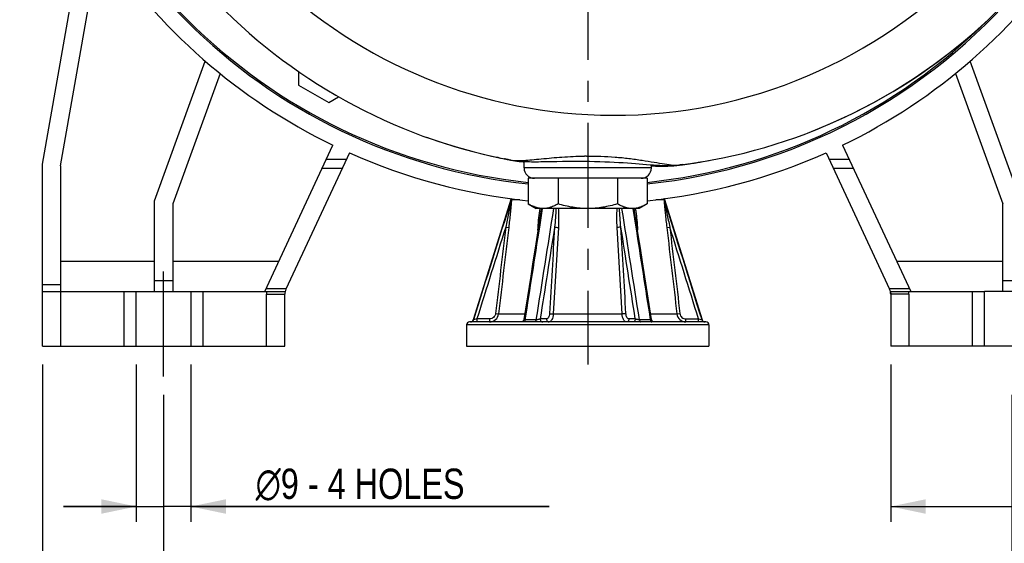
# Model space of a CAD drawing. Header units: millimetres. Extents: x 0 to 841, y 0 to 594.
# Tile 9 of 15: x 591 to 754, y 202 to 288. Entities that reach past the tile are written whole.
import ezdxf

# ---------------------------------------------------------------- set-up
doc = ezdxf.new("R2010")
doc.units = ezdxf.units.MM
doc.header["$LTSCALE"] = 46.2
doc.linetypes.add('CENTER', pattern=[0.6, 0.375, -0.075, 0.075, -0.075])
doc.layers.get('0').update_dxf_attribs({"linetype": 'CONTINUOUS'})
for name, color, linetype in [('ASSI', 7, 'CONTINUOUS'), ('GEOM', 7, 'CONTINUOUS'), ('QUOTE', 7, 'CONTINUOUS')]:
    doc.layers.add(name, color=color, linetype=linetype)
doc.styles.get("Standard").update_dxf_attribs({"font": 'txt', "width": 0.8})
doc.styles.add('TEXTSTYLE_1', font='gdt', dxfattribs={"width": 0.8})
doc.dimstyles.new('DIMSTYLE_1', dxfattribs={"dimtxt": 5, "dimasz": 5.8, "dimexe": 1.25, "dimexo": 1.5, "dimtad": 1, "dimdec": 3, "dimdsep": 46, "dimtxsty": 'STANDARD', "dimblk": '_FILLED', "dimblk1": '_FILLED', "dimblk2": '_FILLED', "dimcen": 0.09, "dimadec": 3, "dimazin": 2, "dimtp": 0.2, "dimtm": 0.2, "dimtfac": 1, "dimtdec": 3, "dimtofl": 0, "dimtmove": 0, "dimatfit": 3, "dimldrblk": '_FILLED', "dimfxl": 1, "dimtolj": 1, "dimarcsym": 0})
doc.dimstyles.new('DIMSTYLE_2', dxfattribs={"dimtxt": 5, "dimasz": 5.8, "dimexe": 1.25, "dimexo": 1.5, "dimtad": 1, "dimdec": 3, "dimdsep": 46, "dimtxsty": 'STANDARD', "dimblk": '_FILLED', "dimblk1": '_FILLED', "dimblk2": '_FILLED', "dimcen": 0.09, "dimadec": 3, "dimazin": 2, "dimtp": 0.3, "dimtm": 0.3, "dimtfac": 1, "dimtdec": 3, "dimtofl": 0, "dimtmove": 0, "dimatfit": 3, "dimldrblk": '_FILLED', "dimfxl": 1, "dimtolj": 1, "dimarcsym": 0})
doc.dimstyles.new('DIMSTYLE_3', dxfattribs={"dimtxt": 5, "dimasz": 5.8, "dimexe": 1.25, "dimexo": 1.5, "dimtad": 1, "dimdec": 3, "dimdsep": 46, "dimtxsty": 'STANDARD', "dimblk": '_FILLED', "dimblk1": '_FILLED', "dimblk2": '_FILLED', "dimcen": 0.09, "dimadec": 3, "dimazin": 2, "dimtp": 0.5, "dimtm": 0.5, "dimtfac": 1, "dimtdec": 3, "dimtofl": 0, "dimtmove": 0, "dimatfit": 3, "dimldrblk": '_FILLED', "dimfxl": 1, "dimtolj": 1, "dimarcsym": 0})

# ---------------------------------------------------------------- blocks, each defined once
blk = doc.blocks.new('_FILLED')
at = {"color": 0, "linetype": 'BYBLOCK'}
blk.add_solid([(0, 0), (-1, 0.207), (-1, -0.207)], dxfattribs=at)
blk = doc.blocks.new('*D0')
at = {"layer": 'QUOTE', "color": 2, "linetype": 'CONTINUOUS'}
for p, q in [((610.71, 231.06), (610.71, 205.13)), ((619.71, 231.06), (619.71, 205.13)), ((610.71, 207.63), (598.71, 207.63)), ((598.71, 207.63), (615.21, 207.63)), ((678.86, 207.63), (615.21, 207.63)), ((619.71, 207.63), (678.86, 207.63))]:
    blk.add_line(p, q, dxfattribs=at)
at = {"layer": 'QUOTE', "color": 2, "linetype": 'CONTINUOUS', "xscale": 5.8, "yscale": 5.8, "zscale": 5.8}
blk.add_blockref('_FILLED', (610.71, 207.63), dxfattribs=at)
at = {"layer": 'QUOTE', "color": 2, "linetype": 'CONTINUOUS', "xscale": 5.8, "yscale": 5.8, "zscale": 5.8, "rotation": 180}
blk.add_blockref('_FILLED', (619.71, 207.63), dxfattribs=at)
at = {"layer": 'QUOTE', "color": 2, "linetype": 'CONTINUOUS', "insert": (630.41, 213.88), "char_height": 5, "width": 72.6786, "attachment_point": 1, "line_spacing_factor": 0.9, "style": 'TEXTSTYLE_1'}
blk.add_mtext('{\\Fgdt;n}\\Ftxt;9 - 4 HOLES', dxfattribs=at)
blk = doc.blocks.new('*D1')
at = {"layer": 'QUOTE', "color": 2, "linetype": 'CONTINUOUS'}
for p, q in [((735.21, 231.06), (735.21, 205.13)), ((775.21, 231.06), (775.21, 205.13)), ((735.21, 207.63), (755.21, 207.63)), ((775.21, 207.63), (755.21, 207.63)), ((755.21, 207.63), (790.06, 207.63))]:
    blk.add_line(p, q, dxfattribs=at)
at = {"layer": 'QUOTE', "color": 2, "linetype": 'CONTINUOUS', "xscale": 5.8, "yscale": 5.8, "zscale": 5.8, "rotation": 180}
blk.add_blockref('_FILLED', (735.21, 207.63), dxfattribs=at)
at = {"layer": 'QUOTE', "color": 2, "linetype": 'CONTINUOUS', "xscale": 5.8, "yscale": 5.8, "zscale": 5.8}
blk.add_blockref('_FILLED', (775.21, 207.63), dxfattribs=at)
at = {"layer": 'QUOTE', "color": 2, "linetype": 'CONTINUOUS', "insert": (782.21, 213.88), "char_height": 5, "width": 11.7857, "attachment_point": 1, "line_spacing_factor": 0.9}
blk.add_mtext('40', dxfattribs=at)
blk = doc.blocks.new('*D2')
at = {"layer": 'QUOTE', "color": 2, "linetype": 'CONTINUOUS'}
for p, q in [((595.21, 231.06), (595.21, 175.98)), ((775.21, 231.06), (775.21, 175.98)), ((595.21, 178.48), (685.21, 178.48)), ((775.21, 178.48), (685.21, 178.48))]:
    blk.add_line(p, q, dxfattribs=at)
at = {"layer": 'QUOTE', "color": 2, "linetype": 'CONTINUOUS', "xscale": 5.8, "yscale": 5.8, "zscale": 5.8, "rotation": 180}
blk.add_blockref('_FILLED', (595.21, 178.48), dxfattribs=at)
at = {"layer": 'QUOTE', "color": 2, "linetype": 'CONTINUOUS', "xscale": 5.8, "yscale": 5.8, "zscale": 5.8}
blk.add_blockref('_FILLED', (775.21, 178.48), dxfattribs=at)
at = {"layer": 'QUOTE', "color": 2, "linetype": 'CONTINUOUS', "insert": (685.21, 184.73), "char_height": 5, "width": 16.0714, "attachment_point": 2, "line_spacing_factor": 0.9}
blk.add_mtext('180', dxfattribs=at)
blk = doc.blocks.new('*D3')
at = {"layer": 'QUOTE', "color": 2, "linetype": 'CONTINUOUS'}
for p, q in [((615.21, 226.06), (615.21, 191.02)), ((755.21, 226.06), (755.21, 191.02)), ((615.21, 193.52), (685.21, 193.52)), ((755.21, 193.52), (685.21, 193.52))]:
    blk.add_line(p, q, dxfattribs=at)
at = {"layer": 'QUOTE', "color": 2, "linetype": 'CONTINUOUS', "xscale": 5.8, "yscale": 5.8, "zscale": 5.8, "rotation": 180}
blk.add_blockref('_FILLED', (615.21, 193.52), dxfattribs=at)
at = {"layer": 'QUOTE', "color": 2, "linetype": 'CONTINUOUS', "xscale": 5.8, "yscale": 5.8, "zscale": 5.8}
blk.add_blockref('_FILLED', (755.21, 193.52), dxfattribs=at)
at = {"layer": 'QUOTE', "color": 2, "linetype": 'CONTINUOUS', "insert": (685.21, 199.77), "char_height": 5, "width": 16.0714, "attachment_point": 2, "line_spacing_factor": 0.9}
blk.add_mtext('140', dxfattribs=at)

msp = doc.modelspace()

# ---------------------------------------------------------------- linework, layer by layer
at = {"layer": 'ASSI', "color": 2, "linetype": 'CENTER'}
for p, q in [((685.2134, 354.0623), (685.2134, 231.0468)), ((615.2134, 229.0623), (615.2134, 248.0623))]:
    msp.add_line(p, q, dxfattribs=at)
at = {"layer": 'ASSI', "color": 7, "linetype": 'CONTINUOUS'}
for p, q in [((674.7134, 263.4623), (674.7134, 264.5248)), ((695.7134, 263.4623), (695.7134, 263.9833)), ((675.3984, 261.7623), (675.3984, 257.5215)), ((680.3059, 261.7623), (680.3059, 257.5215)), ((690.1209, 261.7623), (690.1209, 257.5215)), ((695.0283, 261.7623), (695.0283, 257.5215)), ((675.3984, 257.5215), (676.7134, 256.7623)), ((693.7134, 256.7623), (676.7134, 256.7623)), ((695.0283, 257.5215), (693.7134, 256.7623)), ((610.7134, 243.0623), (619.7134, 243.0623)), ((759.7134, 243.0623), (750.7134, 243.0623)), ((665.2134, 237.5623), (665.2134, 234.0623)), ((705.2134, 237.5623), (705.2134, 234.0623)), ((610.7134, 234.0623), (619.7134, 234.0623)), ((665.2134, 234.0623), (705.2134, 234.0623)), ((759.7134, 234.0623), (750.7134, 234.0623))]:
    msp.add_line(p, q, dxfattribs=at)
for points, knots in [([(677.8522, 256.7623), (677.6441, 256.7623), (677.223, 256.7986), (676.6011, 256.9553), (675.9892, 257.2003), (675.5946, 257.4082), (675.3984, 257.5215)], [0, 0, 0, 0, 0.24040528, 0.485503, 0.73835712, 1, 1, 1, 1]), ([(680.3059, 257.5215), (680.1098, 257.4082), (679.7152, 257.2003), (679.1033, 256.9553), (678.4813, 256.7986), (678.0603, 256.7623), (677.8522, 256.7623)], [0, 0, 0, 0, 0.26164288, 0.51449702, 0.75959473, 1, 1, 1, 1]), ([(685.2134, 256.7623), (684.7983, 256.7623), (683.9676, 256.7977), (682.3189, 257.0036), (681.1033, 257.2913), (680.3059, 257.5215)], [0, 0, 0, 0, 0.25004899, 0.50009971, 1, 1, 1, 1]), ([(690.1209, 257.5215), (689.3235, 257.2913), (688.1079, 257.0036), (686.4592, 256.7977), (685.6285, 256.7623), (685.2134, 256.7623)], [0, 0, 0, 0, 0.49990079, 0.7499514, 1, 1, 1, 1]), ([(692.5746, 256.7623), (692.3665, 256.7623), (691.9454, 256.7986), (691.3235, 256.9553), (690.7116, 257.2003), (690.317, 257.4082), (690.1209, 257.5215)], [0, 0, 0, 0, 0.24040528, 0.485503, 0.73835712, 1, 1, 1, 1]), ([(695.0283, 257.5215), (694.8322, 257.4082), (694.4376, 257.2003), (693.8257, 256.9553), (693.2038, 256.7986), (692.7827, 256.7623), (692.5746, 256.7623)], [0, 0, 0, 0, 0.26164288, 0.51449702, 0.75959473, 1, 1, 1, 1])]:
    msp.add_open_spline(points, degree=3, knots=knots, dxfattribs=at)
at = {"layer": 'GEOM', "color": 7, "linetype": 'CONTINUOUS'}
for p, q in [((595.2134, 264.0623), (602.3595, 304.5902)), ((598.2134, 263.7998), (604.7388, 300.8073)), ((751.2846, 287.9058), (751.2847, 287.9059)), ((613.7134, 258.0623), (622.0885, 281.0726)), ((756.7134, 258.0623), (748.3383, 281.0726)), ((624.536, 279.0256), (616.7134, 257.5333)), ((637.4634, 279.3681), (637.4634, 277.1304)), ((745.8908, 279.0256), (753.7134, 257.5333)), ((637.4634, 277.1304), (642.4634, 274.2436)), ((642.4634, 274.2436), (644.0953, 275.1858)), ((658.619, 268.5231), (660.4995, 267.8608)), ((631.9033, 243.0623), (643.1619, 267.2065)), ((660.4995, 267.8608), (663.5088, 266.9187)), ((663.5088, 266.9187), (666.4609, 266.1043)), ((727.2649, 267.2065), (738.5205, 243.0688)), ((645.8821, 265.9414), (635.4008, 243.4641)), ((666.4609, 266.1043), (669.3119, 265.4185)), ((669.3119, 265.4185), (670.6274, 265.1454)), ((670.2454, 265.2151), (670.3552, 265.192)), ((670.3696, 265.1888), (670.2781, 265.2081)), ((670.3889, 265.1847), (670.3696, 265.1888)), ((670.4244, 265.1773), (670.3889, 265.1847)), ((670.4444, 265.173), (670.4244, 265.1773)), ((670.5315, 265.1548), (670.4444, 265.173)), ((670.5526, 265.1504), (670.5315, 265.1548)), ((671.6075, 264.9366), (671.4936, 264.959)), ((671.7762, 264.9036), (671.6075, 264.9366)), ((671.6723, 264.9285), (672.0097, 264.8585)), ((671.9372, 264.8725), (671.7762, 264.9036)), ((724.5447, 265.9414), (735.026, 243.4641)), ((595.2134, 234.0623), (595.2134, 264.0623)), ((598.2134, 263.7998), (598.2134, 243.0623)), ((672.0092, 264.8586), (671.9372, 264.8725)), ((672.099, 264.8415), (672.0092, 264.8586)), ((672.2191, 264.8186), (672.099, 264.8415)), ((672.5463, 264.7573), (672.4436, 264.7764)), ((672.6485, 264.7386), (672.6496, 264.7384)), ((684.1742, 264.5656), (684.8155, 264.5607)), ((693.099, 264.1885), (694.9246, 264.0438)), ((699.6193, 263.8469), (699.6065, 263.8454)), ((700.4063, 263.9422), (700.2381, 263.9212)), ((700.476, 263.9509), (700.4063, 263.9422)), ((700.4458, 263.9474), (700.4462, 263.9475)), ((700.6179, 263.969), (700.476, 263.9509)), ((700.7871, 263.9908), (700.6179, 263.969)), ((700.8973, 264.0052), (700.7871, 263.9908)), ((700.7871, 263.9908), (700.8649, 264.0012)), ((701.4472, 264.0792), (701.486, 264.0844)), ((701.486, 264.0844), (705.2326, 264.6828)), ((695.0283, 261.7623), (675.3984, 261.7623)), ((672.5855, 258.4081), (666.3257, 238.4208)), ((697.8412, 258.4081), (704.1011, 238.4208)), ((613.7134, 243.0623), (613.7134, 258.0623)), ((616.7134, 257.5333), (616.7134, 243.0623)), ((753.7134, 243.0623), (753.7134, 257.5333)), ((677.4779, 256.2944), (676.5235, 250.2158)), ((693.5592, 252.4081), (692.9489, 256.2945)), ((598.2134, 248.0623), (613.7134, 248.0623)), ((616.7134, 248.0623), (634.2348, 248.0623)), ((695.7437, 238.4848), (694.2558, 247.9696)), ((736.192, 248.0623), (753.7134, 248.0623)), ((595.2134, 243.0623), (610.7134, 243.0623)), ((610.7134, 234.0623), (610.7134, 243.0623)), ((619.7134, 243.0623), (635.2632, 243.0623)), ((619.7134, 243.0623), (619.7134, 234.0623)), ((635.2134, 234.0623), (635.2134, 242.6189)), ((735.1636, 243.0623), (750.7134, 243.0623)), ((735.1636, 243.0623), (735.2134, 242.6189)), ((735.2134, 242.6189), (735.2134, 234.0623)), ((750.7134, 234.0623), (750.7134, 243.0623)), ((665.2134, 237.5623), (665.2134, 234.0623)), ((704.7134, 238.0623), (665.7134, 238.0623)), ((705.2134, 237.5623), (705.2134, 234.0623)), ((595.2134, 234.0623), (610.7134, 234.0623)), ((619.7134, 234.0623), (635.2134, 234.0623)), ((750.7134, 234.0623), (735.2134, 234.0623))]:
    msp.add_line(p, q, dxfattribs=at)
at = {"layer": 'GEOM', "color": 9, "linetype": 'CONTINUOUS'}
for p, q in [((642.0986, 264.9263), (645.4087, 264.9263)), ((725.018, 264.9263), (728.3282, 264.9263)), ((641.411, 263.4517), (644.7211, 263.4517)), ((695.7134, 263.4623), (674.7134, 263.4623)), ((725.7056, 263.4517), (729.0158, 263.4517)), ((672.6256, 258.2355), (673.9975, 258.2355)), ((677.2814, 253.6776), (677.7636, 256.7623)), ((692.6632, 256.7623), (693.1454, 253.6776)), ((696.429, 258.2355), (697.8011, 258.2355)), ((671.6774, 253.7177), (672.1687, 253.6599)), ((676.9962, 253.2271), (677.0219, 253.6599)), ((680.3602, 253.6599), (679.5298, 239.389)), ((690.8969, 239.389), (690.0666, 253.6599)), ((693.4049, 253.6599), (693.4306, 253.2271)), ((698.2581, 253.6599), (698.7494, 253.7177)), ((595.2134, 244.2488), (598.2134, 244.2488)), ((613.7134, 244.888), (616.7134, 244.888)), ((753.7134, 244.888), (756.7134, 244.888)), ((598.2134, 243.0623), (598.2134, 234.0623)), ((608.7134, 234.0623), (608.7134, 243.0623)), ((621.7134, 243.0623), (621.7134, 234.0623)), ((632.1483, 243.5877), (635.4584, 243.5877)), ((632.2134, 242.6189), (635.2134, 242.6189)), ((632.2134, 234.0623), (632.2134, 242.6189)), ((734.9684, 243.5877), (738.2785, 243.5877)), ((738.2134, 242.6189), (735.2134, 242.6189)), ((738.2134, 242.6189), (738.2134, 234.0623)), ((748.7134, 234.0623), (748.7134, 243.0623)), ((670.0019, 239.4468), (670.4943, 239.389)), ((670.4943, 239.389), (674.8248, 239.389)), ((679.5298, 239.389), (690.8969, 239.389)), ((695.6019, 239.389), (699.9324, 239.389)), ((699.9325, 239.389), (700.4249, 239.4468)), ((705.2134, 237.5623), (665.2134, 237.5623)), ((666.3511, 238.4129), (666.3232, 238.4129)), ((666.9212, 238.5623), (666.3511, 238.4129)), ((669.0006, 238.5623), (666.9212, 238.5623)), ((666.9212, 238.5623), (666.9212, 238.0623)), ((669.0006, 238.5623), (669.0006, 238.0623)), ((676.6708, 238.4129), (674.8937, 238.4129)), ((678.406, 238.5623), (677.3663, 238.5623)), ((693.0604, 238.5623), (692.0207, 238.5623)), ((695.5331, 238.4129), (693.756, 238.4129)), ((701.4262, 238.5623), (703.5055, 238.5623)), ((701.4262, 238.0623), (701.4262, 238.5623)), ((703.5055, 238.0623), (703.5055, 238.5623)), ((703.5055, 238.5623), (704.0757, 238.4129)), ((704.0757, 238.4129), (704.1036, 238.4129))]:
    msp.add_line(p, q, dxfattribs=at)
at = {"layer": 'GEOM', "color": 7, "linetype": 'CONTINUOUS'}
for points in [[(721.4691, 269.2072), (725.1837, 270.7215), (728.8108, 272.3902), (732.3443, 274.2076), (735.7788, 276.1681), (739.1085, 278.2662), (742.3285, 280.4956), (745.4343, 282.85), (748.422, 285.323), (751.2848, 287.906)], [(672.6486, 264.738), (672.9508, 264.6869), (673.2622, 264.643), (673.5763, 264.6065), (673.8922, 264.5765), (674.2125, 264.5521), (674.5405, 264.5326), (674.8778, 264.5175), (675.2242, 264.5062), (675.5799, 264.4983), (675.9456, 264.4934), (676.3215, 264.4913), (676.7057, 264.4916), (677.0976, 264.4937), (677.4983, 264.4975), (677.9087, 264.5026), (680.1134, 264.5381)], [(673.0131, 264.672), (673.2076, 264.6387), (673.5381, 264.5898), (673.8729, 264.5487), (674.2137, 264.5143), (674.5609, 264.4859), (674.7134, 264.4759)], [(680.1134, 264.5381), (681.0666, 264.5518), (681.5583, 264.5575), (682.0605, 264.5622), (682.5731, 264.5656), (683.096, 264.5674), (683.6297, 264.5675), (684.1742, 264.5656)], [(684.8155, 264.5607), (685.4788, 264.5523), (686.3516, 264.5359), (687.2003, 264.5139), (688.0236, 264.4865), (688.8216, 264.4542), (689.5951, 264.4175), (690.3442, 264.3768), (691.0689, 264.3327), (691.7695, 264.2861), (692.446, 264.2378), (693.099, 264.1885)], [(694.9246, 264.0438), (695.4922, 263.9996), (696.0416, 263.9591), (696.573, 263.923), (697.0888, 263.8926), (697.5911, 263.8688), (698.0798, 263.8528), (698.555, 263.8458), (699.0177, 263.8494), (699.47, 263.8645), (699.9141, 263.8927), (700.3513, 263.9358), (700.4438, 263.947)], [(695.7328, 263.8089), (695.8775, 263.8008), (696.4096, 263.7761), (696.9252, 263.7585), (697.4302, 263.7489), (697.9243, 263.7488), (698.4087, 263.7594), (698.8964, 263.7828), (699.3952, 263.8228), (699.6067, 263.8454)], [(694.2558, 247.9696), (693.902, 250.224), (693.5592, 252.4081)], [(676.5235, 250.2158), (676.1697, 247.9614), (675.8049, 245.6367), (674.683, 238.4848)], [(674.683, 238.4848), (674.6708, 238.4284), (674.6535, 238.3771), (674.6308, 238.3279), (674.6028, 238.2816), (674.57, 238.2385), (674.5328, 238.1992), (674.4915, 238.1642), (674.4467, 238.1338), (674.3989, 238.1085), (674.3486, 238.0884), (674.2964, 238.074), (674.243, 238.0652), (674.1891, 238.0623)], [(696.2377, 238.0623), (696.1838, 238.0652), (696.1303, 238.074), (696.0782, 238.0884), (696.0279, 238.1085), (695.98, 238.1338), (695.9352, 238.1642), (695.894, 238.1992), (695.8567, 238.2385), (695.8239, 238.2816), (695.796, 238.3279), (695.7733, 238.3771), (695.756, 238.4284), (695.7437, 238.4848)]]:
    msp.add_lwpolyline(points, dxfattribs=at)
for centre, radius, start, end in [((685.2134, 354.0623), 93.75, 108.438693, 263.988804), ((685.2134, 354.0623), 93.5, 108.491147, 263.972857), ((685.2134, 354.0623), 96.5, 213.495053, 244.165909), ((685.2134, 354.0623), 96.5, 295.834091, 326.504947), ((685.2134, 354.0623), 93.75, 276.011196, 319.974996), ((689.0976, 353.9392), 90.7047, 223.169448, 258.923697), ((685.2134, 354.0623), 93.5, 276.027143, 314.963175), ((689.0943, 353.9521), 90.7179, 277.188296, 313.277789), ((685.2134, 354.0623), 96.5, 245.947197, 264.162149), ((687.9466, 348.2182), 84.8694, 258.037174, 259.270636), ((689.0429, 353.6528), 90.4132, 258.922841, 259.55289), ((685.2134, 354.0623), 96.5, 275.837857, 294.052803), ((689.092, 353.9416), 90.7061, 259.143634, 259.555509), ((689.5666, 356.4227), 93.2321, 259.231157, 259.545005), ((688.943, 353.1729), 89.9231, 259.281668, 259.427222), ((689.0547, 353.7774), 90.5379, 259.593006, 259.794598), ((676.4134, 263.4623), 1.7, 180, 270), ((694.0134, 263.4623), 1.7, 270, 360), ((689.1839, 353.328), 90.0876, 276.651862, 277.048233), ((689.103, 353.9133), 90.6784, 277.473432, 278.858663), ((637.2134, 242.6189), 2, 155, 180), ((733.2134, 242.6189), 2, 0, 25), ((665.7134, 237.5623), 0.5, 90, 180), ((665.846, 238.5623), 0.5, 270, 342.609857), ((704.5807, 238.5623), 0.5, 197.390143, 270), ((704.7134, 237.5623), 0.5, 0, 90)]:
    msp.add_arc(centre, radius, start, end, dxfattribs=at)
at = {"layer": 'GEOM', "color": 9, "linetype": 'CONTINUOUS'}
for centre, radius, start, end in [((689.525, 353.9286), 81.7915, 223.170413, 266.978301), ((689.523, 353.9332), 81.7959, 266.979827, 313.279308), ((685.5113, 206.7691), 58.6539, 90.489822, 90.834177), ((673.882, 269.4984), 4.9041, 259.800034, 267.012586), ((699.0973, 268.3535), 4.5368, 263.812028, 276.605443), ((676.1054, 257.5369), 3.5797, 166.002797, 170.094014), ((674.0075, 258.2007), 1.3823, 171.634211, 178.553566), ((696.4193, 258.2007), 1.3823, 1.446154, 8.365876), ((694.3217, 257.5369), 3.5795, 9.905937, 13.99717), ((706.1025, 251.8112), 28.9735, 170.160762, 171.098578), ((664.4617, 251.8334), 28.8343, 8.900084, 9.84229), ((676.9785, 255.7126), 2.0532, 271.209963, 272.399324), ((693.4483, 255.7126), 2.0532, 267.600692, 268.790058), ((637.2134, 242.6189), 5, 174.91245, 180), ((733.2134, 242.6189), 5, 0, 5.08755), ((669.0023, 239.5648), 1.5025, 269.934274, 353.279842), ((701.4245, 239.5648), 1.5025, 186.720174, 270.065725), ((665.8744, 238.5616), 0.4993, 270.025436, 342.665193), ((704.5524, 238.5616), 0.4993, 197.334807, 269.974564)]:
    msp.add_arc(centre, radius, start, end, dxfattribs=at)
at = {"layer": 'GEOM', "color": 7, "linetype": 'CONTINUOUS'}
for points, knots in [([(717.5423, 448.599), (725.2464, 445.8621), (740.0211, 438.3776), (758.5702, 421.9429), (772.3737, 401.3449), (780.5168, 377.9296), (782.4773, 353.2171), (778.122, 328.8091), (767.7503, 306.3046), (757.2363, 293.5102), (751.2848, 287.906)], [0, 0, 0, 0, 0.12501796, 0.25002778, 0.37502851, 0.50002168, 0.62501152, 0.75000177, 0.87499675, 1, 1, 1, 1]), ([(700.4459, 263.9472), (700.971, 264.0134), (701.8679, 264.134), (702.8914, 264.2889), (703.4825, 264.3813), (703.7566, 264.4282), (703.9209, 264.4513), (703.993, 264.4674), (704.0113, 264.4688)], [0, 0, 0, 0, 0.44059177, 0.75331719, 0.86175913, 0.93873091, 0.98469976, 1, 1, 1, 1])]:
    msp.add_open_spline(points, degree=3, knots=knots, dxfattribs=at)
at = {"layer": 'GEOM', "color": 9, "linetype": 'CONTINUOUS'}
for points, knots in [([(672.6496, 264.7384), (672.9286, 264.687), (673.5966, 264.6593), (674.7154, 264.704), (676.0625, 264.8169), (678.1683, 265.0232), (681.0485, 265.2895), (683.4254, 265.399), (684.6574, 265.4168)], [0, 0, 0, 0, 0.07068444, 0.1655949, 0.2792647, 0.40739901, 0.69295202, 1, 1, 1, 1]), ([(685.0099, 265.4208), (686.5834, 265.4344), (688.9244, 265.3568), (691.9757, 265.0486), (694.1183, 264.7474), (696.0798, 264.4202), (697.8044, 264.1267), (699.2301, 263.9365), (700.0864, 263.9021), (700.4458, 263.9474)], [0, 0, 0, 0, 0.30395399, 0.451681, 0.59228541, 0.72179507, 0.83587397, 0.93002404, 1, 1, 1, 1]), ([(672.579, 258.1527), (672.5476, 257.9705), (672.4768, 257.6043), (672.3324, 256.8674), (672.144, 255.9416), (671.9131, 254.8297), (671.7563, 254.0883), (671.6774, 253.7177)], [0, 0, 0, 0, 0.12256331, 0.24719513, 0.49774021, 0.74879768, 1, 1, 1, 1]), ([(672.6256, 258.2355), (672.6221, 258.1488), (672.6094, 257.9699), (672.5813, 257.6024), (672.5397, 257.1303), (672.485, 256.5577), (672.407, 255.7869), (672.3028, 254.8204), (672.2141, 254.0469), (672.1687, 253.6599)], [0, 0, 0, 0, 0.05666653, 0.11693651, 0.24042477, 0.36586758, 0.49215027, 0.74579926, 1, 1, 1, 1]), ([(672.5789, 258.1527), (672.5845, 258.159), (672.6047, 258.1837), (672.6198, 258.2129), (672.626, 258.2355)], [0, 0, 0, 0, 0.26522423, 1, 1, 1, 1]), ([(677.0219, 253.6599), (677.0526, 254.1788), (677.1356, 255.2165), (677.271, 256.2497), (677.3646, 256.7623)], [0, 0, 0, 0, 0.49936531, 1, 1, 1, 1]), ([(679.9684, 256.7623), (679.9546, 256.2544), (679.8928, 255.2379), (679.7984, 254.2245), (679.7444, 253.7177)], [0, 0, 0, 0, 0.49925131, 1, 1, 1, 1]), ([(680.3532, 256.7623), (680.3756, 256.5053), (680.4034, 255.9892), (680.4171, 254.9543), (680.3903, 254.1774), (680.3602, 253.6599)], [0, 0, 0, 0, 0.24926596, 0.49915122, 1, 1, 1, 1]), ([(690.0666, 253.6599), (690.0364, 254.1774), (690.0016, 255.2118), (690.0292, 256.2478), (690.0736, 256.7623)], [0, 0, 0, 0, 0.50090694, 1, 1, 1, 1]), ([(690.6824, 253.7177), (690.6284, 254.2245), (690.5339, 255.2379), (690.4722, 256.2544), (690.4584, 256.7623)], [0, 0, 0, 0, 0.50074814, 1, 1, 1, 1]), ([(693.0622, 256.7623), (693.1092, 256.5059), (693.1888, 255.9906), (693.3124, 254.9569), (693.3742, 254.1788), (693.4049, 253.6599)], [0, 0, 0, 0, 0.25046814, 0.50067577, 1, 1, 1, 1]), ([(697.8007, 258.2355), (697.8027, 258.2282), (697.8133, 258.198), (697.8316, 258.1708), (697.8479, 258.1527)], [0, 0, 0, 0, 0.23841848, 1, 1, 1, 1]), ([(697.8011, 258.2355), (697.8048, 258.1487), (697.8175, 257.9699), (697.8454, 257.6024), (697.8871, 257.1303), (697.9417, 256.5577), (698.0198, 255.7869), (698.124, 254.8204), (698.2126, 254.047), (698.2581, 253.6599)], [0, 0, 0, 0, 0.05672718, 0.11689622, 0.24041657, 0.36585715, 0.49214521, 0.74579663, 1, 1, 1, 1]), ([(697.8478, 258.1527), (697.8792, 257.9705), (697.9499, 257.6043), (698.0944, 256.8675), (698.2828, 255.9417), (698.5137, 254.8297), (698.6705, 254.0883), (698.7494, 253.7177)], [0, 0, 0, 0, 0.12255185, 0.24719095, 0.49773789, 0.74879656, 1, 1, 1, 1]), ([(679.7444, 253.7177), (679.7819, 253.7089), (679.8711, 253.6944), (680.0762, 253.6715), (680.244, 253.6621), (680.3602, 253.6599)], [0, 0, 0, 0, 0.18669358, 0.43687608, 1, 1, 1, 1]), ([(690.6824, 253.7177), (690.6448, 253.7089), (690.5557, 253.6944), (690.3506, 253.6715), (690.1828, 253.6621), (690.0666, 253.6599)], [0, 0, 0, 0, 0.1866935, 0.43687591, 1, 1, 1, 1]), ([(670.0019, 239.4468), (669.9878, 239.3265), (669.9143, 239.089), (669.6843, 238.7976), (669.3662, 238.6065), (669.1217, 238.5623), (669.0006, 238.5623)], [0, 0, 0, 0, 0.24998643, 0.49996741, 0.74996634, 1, 1, 1, 1]), ([(678.9067, 239.4468), (678.8998, 239.3299), (678.8677, 239.1117), (678.776, 238.862), (678.6735, 238.7084), (678.5914, 238.6264), (678.5015, 238.5745), (678.4368, 238.5623), (678.406, 238.5623)], [0, 0, 0, 0, 0.32059286, 0.60066743, 0.71973061, 0.82399864, 0.91574954, 1, 1, 1, 1]), ([(679.5298, 239.389), (679.5205, 239.2144), (679.4768, 238.8891), (679.3518, 238.5149), (679.2104, 238.2832), (679.0973, 238.1599), (678.9728, 238.0811), (678.8819, 238.0623), (678.839, 238.0623)], [0, 0, 0, 0, 0.32670743, 0.61007786, 0.72896067, 0.83150993, 0.9200074, 1, 1, 1, 1]), ([(678.9067, 239.4468), (678.9447, 239.4379), (679.0351, 239.4233), (679.2427, 239.4003), (679.4124, 239.391), (679.5298, 239.389)], [0, 0, 0, 0, 0.18696375, 0.43775456, 1, 1, 1, 1]), ([(691.5201, 239.4468), (691.4821, 239.4379), (691.3917, 239.4233), (691.1841, 239.4003), (691.0143, 239.391), (690.8969, 239.389)], [0, 0, 0, 0, 0.18695525, 0.43774367, 1, 1, 1, 1]), ([(691.5877, 238.0623), (691.5449, 238.0623), (691.454, 238.0811), (691.3295, 238.1599), (691.2164, 238.2832), (691.0749, 238.5149), (690.95, 238.8891), (690.9063, 239.2144), (690.8969, 239.389)], [0, 0, 0, 0, 0.07999259, 0.16849007, 0.27103933, 0.38992214, 0.67329257, 1, 1, 1, 1]), ([(692.0207, 238.5623), (691.99, 238.5623), (691.9253, 238.5745), (691.8354, 238.6264), (691.7533, 238.7084), (691.6508, 238.862), (691.5591, 239.1117), (691.5269, 239.3299), (691.5201, 239.4468)], [0, 0, 0, 0, 0.08425046, 0.17600136, 0.28026939, 0.39933257, 0.67940714, 1, 1, 1, 1]), ([(700.4249, 239.4468), (700.439, 239.3265), (700.5125, 239.0889), (700.7425, 238.7976), (701.0606, 238.6065), (701.3051, 238.5623), (701.4262, 238.5623)], [0, 0, 0, 0, 0.24998717, 0.49996847, 0.74996704, 1, 1, 1, 1]), ([(674.8938, 238.4129), (674.8855, 238.3648), (674.8623, 238.2757), (674.8041, 238.1622), (674.7277, 238.0835), (674.6626, 238.0623), (674.6331, 238.0623)], [0, 0, 0, 0, 0.31281383, 0.58547482, 0.81048486, 1, 1, 1, 1]), ([(674.8937, 238.4129), (674.8617, 238.4134), (674.8067, 238.4168), (674.7437, 238.4287), (674.7088, 238.4442), (674.6886, 238.458), (674.6816, 238.4754), (674.683, 238.4848)], [0, 0, 0, 0, 0.40169217, 0.69372364, 0.79854577, 0.87975894, 1, 1, 1, 1]), ([(676.6707, 238.4129), (676.6639, 238.3651), (676.6452, 238.2773), (676.5977, 238.1649), (676.5365, 238.0858), (676.4798, 238.0623), (676.4549, 238.0623)], [0, 0, 0, 0, 0.33009704, 0.61049605, 0.82962448, 1, 1, 1, 1]), ([(677.3663, 238.5623), (677.3261, 238.5412), (677.2284, 238.5035), (677.0625, 238.4589), (676.8719, 238.4255), (676.7377, 238.414), (676.6708, 238.4129)], [0, 0, 0, 0, 0.19020472, 0.43658644, 0.71969137, 1, 1, 1, 1]), ([(677.3664, 238.5623), (677.3664, 238.4976), (677.3879, 238.3693), (677.4818, 238.2037), (677.6254, 238.0898), (677.7427, 238.0623), (677.7994, 238.0623)], [0, 0, 0, 0, 0.266328, 0.52340015, 0.76678244, 1, 1, 1, 1]), ([(678.406, 238.5623), (678.406, 238.4976), (678.4276, 238.3693), (678.5215, 238.2037), (678.6651, 238.0898), (678.7824, 238.0623), (678.839, 238.0623)], [0, 0, 0, 0, 0.26632804, 0.52340023, 0.76678249, 1, 1, 1, 1]), ([(692.0207, 238.5623), (692.0207, 238.4976), (691.9992, 238.3693), (691.9053, 238.2037), (691.7617, 238.0898), (691.6444, 238.0623), (691.5877, 238.0623)], [0, 0, 0, 0, 0.26632799, 0.52340016, 0.76678245, 1, 1, 1, 1]), ([(693.0604, 238.5623), (693.0604, 238.4976), (693.0389, 238.3693), (692.9449, 238.2037), (692.8014, 238.0898), (692.6841, 238.0623), (692.6274, 238.0623)], [0, 0, 0, 0, 0.26632804, 0.52340023, 0.76678249, 1, 1, 1, 1]), ([(693.756, 238.4129), (693.6891, 238.414), (693.5548, 238.4255), (693.3643, 238.4589), (693.1983, 238.5035), (693.1006, 238.5412), (693.0604, 238.5623)], [0, 0, 0, 0, 0.28031824, 0.56342775, 0.80980609, 1, 1, 1, 1]), ([(693.7561, 238.4129), (693.7629, 238.3651), (693.7816, 238.2773), (693.8291, 238.1649), (693.8903, 238.0858), (693.947, 238.0623), (693.9719, 238.0623)], [0, 0, 0, 0, 0.33009683, 0.6104957, 0.82962419, 1, 1, 1, 1]), ([(695.533, 238.4129), (695.5412, 238.3648), (695.5645, 238.2757), (695.6227, 238.1622), (695.699, 238.0835), (695.7641, 238.0623), (695.7937, 238.0623)], [0, 0, 0, 0, 0.31281376, 0.58547469, 0.8104847, 1, 1, 1, 1]), ([(695.7437, 238.4848), (695.7452, 238.4754), (695.7382, 238.458), (695.718, 238.4442), (695.6831, 238.4287), (695.6201, 238.4168), (695.565, 238.4134), (695.5331, 238.4129)], [0, 0, 0, 0, 0.12024031, 0.20145364, 0.30627624, 0.59831129, 1, 1, 1, 1])]:
    msp.add_open_spline(points, degree=3, knots=knots, dxfattribs=at)
for points in [[(672.6269, 258.4033), (670.5325, 251.7406), (668.4414, 245.0768), (666.3511, 238.4129)], [(704.0757, 238.4129), (701.9854, 245.0768), (699.8943, 251.7406), (697.7999, 258.4033)], [(679.5609, 256.7623), (678.595, 250.6462), (677.6325, 244.5296), (676.6708, 238.4129)], [(693.756, 238.4129), (692.7943, 244.5296), (691.8318, 250.6462), (690.8659, 256.7623)], [(671.6774, 253.7177), (670.091, 248.6662), (668.5058, 243.6143), (666.9212, 238.5623)], [(671.6774, 253.7177), (671.1182, 248.9608), (670.5598, 244.2038), (670.0019, 239.4468)], [(672.1687, 253.6599), (671.61, 248.903), (671.0519, 244.1461), (670.4943, 239.389)], [(674.8937, 238.4129), (675.6898, 243.5011), (676.4858, 248.5893), (677.2814, 253.6776)], [(679.7444, 253.7177), (678.9512, 248.666), (678.1586, 243.6142), (677.3663, 238.5623)], [(679.7444, 253.7177), (679.4648, 248.9607), (679.1856, 244.2038), (678.9067, 239.4468)], [(691.5201, 239.4468), (691.2411, 244.2038), (690.9619, 248.9607), (690.6824, 253.7177)], [(693.0604, 238.5623), (692.2681, 243.6142), (691.4756, 248.666), (690.6824, 253.7177)], [(693.1454, 253.6776), (693.941, 248.5893), (694.737, 243.5011), (695.5331, 238.4129)], [(698.2581, 253.6599), (698.8168, 248.903), (699.3748, 244.1461), (699.9324, 239.389)], [(698.7494, 253.7177), (699.3085, 248.9608), (699.8669, 244.2038), (700.4249, 239.4468)], [(703.5055, 238.5623), (701.9209, 243.6143), (700.3358, 248.6662), (698.7494, 253.7177)]]:
    msp.add_open_spline(points, degree=3, dxfattribs=at)

# ---------------------------------------------------------------- dimensions: what is measured, and where the dimension line sits
at = {"layer": 'QUOTE', "color": 2, "linetype": 'CONTINUOUS'}
dim = msp.add_linear_dim(base=(595.2134, 178.4839), p1=(775.2134, 232.5623), p2=(595.2134, 232.5623), angle=180, dimstyle='DIMSTYLE_3', dxfattribs=at)
dim.commit()
dim.dimension.update_dxf_attribs({"geometry": '*D2', "text_midpoint": (684.4991, 178.4839), "dimtype": 160})
dim = msp.add_linear_dim(base=(619.7134, 207.6281), p1=(610.7134, 232.5623), p2=(619.7134, 232.5623), text='%%c<> - 4 HOLES', dimstyle='DIMSTYLE_1', dxfattribs=at)
dim.commit()
dim.dimension.update_dxf_attribs({"geometry": '*D0', "text_midpoint": (654.6386, 207.6281), "dimtype": 160})
for base, p1, p2, dimstyle, picture, middle in [((775.2134, 207.6281), (735.2134, 232.5623), (775.2134, 232.5623), 'DIMSTYLE_2', '*D1', (785.4207, 207.6281)), ((755.2134, 193.5178), (615.2134, 227.5623), (755.2134, 227.5623), 'DIMSTYLE_3', '*D3', (684.4991, 193.5178))]:
    dim = msp.add_linear_dim(base=base, p1=p1, p2=p2, dimstyle=dimstyle, dxfattribs=at)
    dim.commit()
    dim.dimension.update_dxf_attribs({"geometry": picture, "text_midpoint": middle, "dimtype": 160})

doc.saveas('drawing.dxf')
